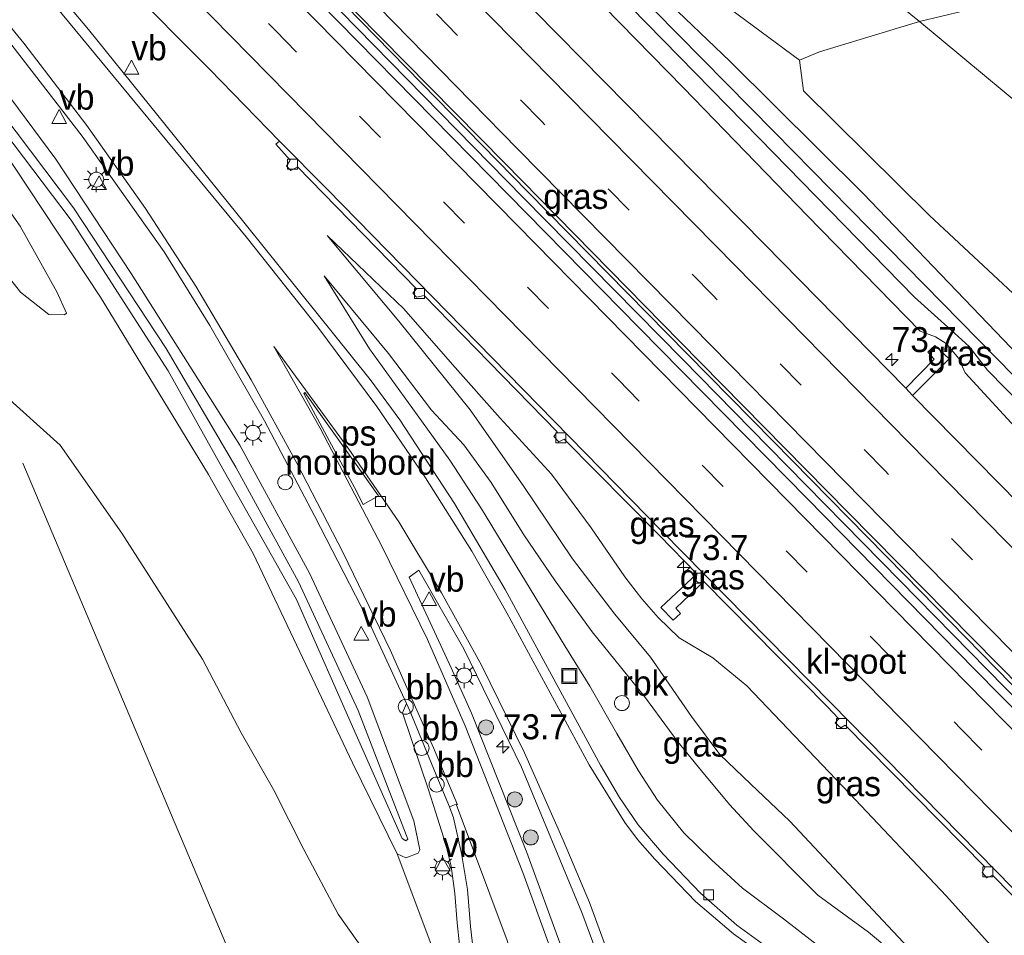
# Model space of a CAD drawing. Header units: millimetres. Extents: x 180000 to 190000, y 466229 to 468626.
# Tile 121 of 202: x 185497 to 185596, y 467641 to 467732. Entities that reach past the tile are written whole.
import ezdxf
from ezdxf.enums import TextEntityAlignment as Align

# ---------------------------------------------------------------- set-up
doc = ezdxf.new("R2010")
doc.units = ezdxf.units.MM
doc.linetypes.add('39strp', pattern=[12, 3, -9])
for name, color, linetype, lineweight in [('af-bs-rasterhekwerk', 8, 'hekwerk', 18), ('as-bs-kilometr', 13, 'Continuous', 18), ('bp-b5-bos', 93, 'Continuous', 18), ('bp-b5-grasland', 93, 'Continuous', 18), ('bp-bs-boom', 93, 'Continuous', 18), ('gr-bs-geleiderail', 213, 'geleiderail', 18), ('gw-bs-insteekwatergang', 93, 'Continuous', 18), ('gw-bs-kruinlijn', 93, 'Continuous', 18), ('gw-bs-teenlijn', 93, 'Continuous', 18), ('mk-b5-vlakmark', 8, 'Continuous', 18), ('mk-bs-39streep 0.15', 8, '39strp', 18), ('mk-bs-streep 0.15', 8, 'Continuous', 18), ('og-b5-water', 153, 'Continuous', 18), ('og-bs-inrichtingselement', 253, 'Continuous', 18), ('vh-b5-verh_soort', 8, 'Continuous', 18), ('wh-bs-kolk', 8, 'Continuous', 18), ('wm-bs-lichtmast', 8, 'Continuous', 18), ('wm-bs-overig', 8, 'Continuous', 18), ('wm-bs-verkeersbord', 8, 'Continuous', 18)]:
    doc.layers.add(name, color=color, linetype=linetype, lineweight=lineweight)
doc.styles.add('rtw_iso', font='iso-rtw.shx')
doc.linetypes.add('geleiderail', pattern='A,2,-1,[175,RTW.shx,S=0.5,R=0,X=0,Y=0],-1', length=4)
doc.linetypes.add('hekwerk', pattern='A,7,-1.5,[1,RTW.shx,S=0.75,R=0,X=0,Y=0],-1.5', length=10)

# ---------------------------------------------------------------- blocks, each defined once
blk = doc.blocks.new('verkeersbord')
for p, q in [((0, 0.75), (-0.75, -0.625)), ((0.75, -0.625), (0, 0.75)), ((-0.75, -0.625), (0.75, -0.625))]:
    blk.add_line(p, q)
blk = doc.blocks.new('dtbattr')
at = {"style": 'rtw_iso'}
blk.add_attdef('TAG', (0.591, 0.868), '', height=2.5, dxfattribs=at)
blk = doc.blocks.new('kolk')
blk.add_lwpolyline([(-0.5, -0.5), (0.5, -0.5), (0.5, 0.5), (-0.5, 0.5)], close=True)
blk = doc.blocks.new('dtb')
blk.add_circle((0, 0), 0.75)
blk = doc.blocks.new('put')
for p, q in [((0.75, 0.75), (-0.75, 0.75)), ((-0.75, 0.75), (-0.75, -0.75)), ((0.75, -0.75), (0.75, 0.75)), ((-0.75, -0.75), (0.75, -0.75))]:
    blk.add_line(p, q)
blk.add_lwpolyline([(-0.625, 0.625), (0.625, 0.625), (0.625, -0.625), (-0.625, -0.625)], close=True)
blk = doc.blocks.new('dtbattr-r')
at = {"style": 'rtw_iso'}
blk.add_attdef('TAG', text='', height=2.5, dxfattribs=at).set_placement((0, 0), align=Align.MIDDLE_CENTER)
blk = doc.blocks.new('d33az_ACAD_1_FMEBLOCK29')
at = {"layer": 'bp-b5-grasland'}
for points in [[(30.584, -16.432, 58.329), (39.624, -28.598, 58.451), (47.161, -40.046, 58.56), (58.029, -57.208, 58.667), (65.007, -70.049, 58.919), (70.762, -82.415, 59.107), (75.449, -94.829, 59.247), (76.032, -97.73, 59.305), (75.866, -98.085, 59.305), (74.647, -98.549, 59.229), (73.793, -98.124, 59.229), (69.304, -89.037, 59.223), (59.353, -68.077, 58.942), (54.882, -60.17, 58.766), (44.1, -42.415, 58.682), (34.024, -27.216, 58.512)], [(32.496, -23.328, 58.154), (41.142, -34.68, 58.269), (50.844, -49.777, 58.379), (56.484, -59.899, 58.386), (63.698, -72.661, 58.558), (69.667, -86.23, 58.804), (74.284, -96.611, 59.115), (74.634, -96.84, 59.105), (74.838, -96.676, 59.1), (69.866, -83.799, 58.703), (63.913, -70.895, 58.587), (57.641, -59.409, 58.55), (50.656, -47.555, 58.363), (41.397, -33.45, 58.277), (28.539, -16.485, 57.954)]]:
    blk.add_polyline3d(points, dxfattribs=at)
blk = doc.blocks.new('boom')
blk.add_hatch(color=256).paths.add_polyline_path([(-0.75, 0, 1), (0.75, 0, 1)])
blk.add_circle((0, 0), 0.75)
blk = doc.blocks.new('lantaarnpaal')
for p, q in [((0, 0.75), (0, 1.25)), ((-0.75, 0), (-1.25, 0)), ((-0.884, 0.884), (-0.53, 0.53)), ((0.53, 0.53), (0.884, 0.884)), ((0.75, 0), (1.25, 0)), ((-0.53, -0.53), (-0.884, -0.884)), ((0, -0.75), (0, -1.25)), ((0.53, -0.53), (0.884, -0.884))]:
    blk.add_line(p, q)
blk.add_circle((0, 0), 0.75)
blk = doc.blocks.new('hecto')
for p, q in [((0, 0.625), (-0.625, 0)), ((0, -0.625), (0, 0.625)), ((-0.625, 0), (0.625, 0)), ((0.625, 0), (0, -0.625))]:
    blk.add_line(p, q)

msp = doc.modelspace()

# ---------------------------------------------------------------- linework, layer by layer
at = {"layer": 'af-bs-rasterhekwerk'}
for points in [[(185575.801, 467741.363, 58.121), (185577.655, 467739.84, 58.016), (185587.183, 467732.119, 60.26)], [(185587.183, 467732.119, 60.26), (185601.968, 467719.829, 60.096)], [(185532.367, 467605.159, 61.49), (185497.455, 467687.903, 62.599)]]:
    msp.add_polyline3d(points, dxfattribs=at)
at = {"layer": 'bp-b5-bos'}
for points in [[(185625.258, 467746.435, 58.338), (185631.208, 467744.153, 58.459), (185633.186, 467744.67, 58.456), (185636.622, 467750.065, 58.502), (185636.503, 467743.702, 59.116), (185636.075, 467737.303, 59.887), (185636.245, 467732.992, 60.53), (185636.505, 467730.298, 60.887), (185637.064, 467727.741, 61.096), (185629.871, 467731.045, 61.327), (185620.159, 467735.556, 61.266), (185612.174, 467738.339, 60.903), (185600.59, 467735.351, 60.652), (185587.183, 467732.119, 60.26), (185577.655, 467739.84, 58.016), (185580.007, 467742.026, 57.988), (185583.563, 467745.708, 57.981), (185592.466, 467750.393, 58.129), (185604.334, 467754.452, 58.132), (185609.87, 467753.882, 58.203)], [(185577.655, 467739.84, 58.016), (185587.183, 467732.119, 60.26), (185577.168, 467729.084, 59.723), (185575.191, 467728.235, 59.7), (185561.488, 467738.392, 58.091), (185569.029, 467738.05, 58.007)], [(185676.829, 467686.434, 62.238), (185663.512, 467665.875, 62.509), (185659.761, 467669.129, 62.358), (185629.922, 467695.61, 60.809), (185614.428, 467709.142, 60.682), (185601.968, 467719.829, 60.096), (185587.183, 467732.119, 60.26), (185600.59, 467735.351, 60.652), (185612.174, 467738.339, 60.903), (185620.159, 467735.556, 61.266), (185629.871, 467731.045, 61.327), (185637.064, 467727.741, 61.096), (185637.828, 467725.403, 61.292), (185639.036, 467723.216, 61.477), (185640.334, 467721.472, 61.739), (185641.587, 467719.838, 61.669), (185644.841, 467716.214, 61.678), (185649.232, 467711.977, 61.546), (185655.669, 467705.593, 61.551), (185662.765, 467698.25, 61.817), (185666.124, 467694.986, 61.932), (185668.886, 467692.599, 61.993), (185672.001, 467690.006, 62.145), (185675.557, 467687.346, 62.198)], [(185663.512, 467665.875, 62.509), (185654.761, 467652.364, 62.443), (185638.837, 467666.469, 61.808), (185620.576, 467681.987, 60.84), (185606.834, 467695.295, 60.412), (185588.181, 467712.697, 59.767), (185575.571, 467725.182, 59.798), (185575.191, 467728.235, 59.7), (185577.168, 467729.084, 59.723), (185587.183, 467732.119, 60.26), (185601.968, 467719.829, 60.096), (185614.428, 467709.142, 60.682), (185629.922, 467695.61, 60.809), (185659.761, 467669.129, 62.358)]]:
    msp.add_polyline3d(points, close=True, dxfattribs=at)
msp.add_polyline3d([(185495.473, 467694.848, 61.21), (185501.192, 467689.704, 62.367), (185507.355, 467680.891, 62.842), (185515.441, 467668.272, 62.949), (185519.299, 467660.884, 62.672), (185522.542, 467655.229, 62.514), (185525.569, 467649.224, 62.469), (185528.992, 467642.723, 62.047), (185532.588, 467637.692, 61.546), (185536.095, 467629.056, 61.343), (185540.803, 467615.718, 61.335), (185544.356, 467602.952, 61.578), (185547.01, 467589.675, 61.697)], dxfattribs=at)
at = {"layer": 'bp-b5-grasland'}
for points in [[(185559.28, 467736.701, 58.334), (185568.221, 467728.15, 58.832), (185581.548, 467714.88, 58.823), (185600.263, 467695.368, 59.014), (185621.882, 467673.108, 59.113), (185641.79, 467652.902, 59.2), (185649.862, 467644.802, 59.241), (185648.828, 467643.205, 58.883), (185622.072, 467670.594, 58.671), (185603.889, 467689.249, 58.539), (185584.05, 467709.441, 58.399), (185572.65, 467721.063, 58.314), (185546.19, 467747.935, 58.206)], [(185605.779, 467675.067, 59.379), (185586.503, 467694.672, 59.162), (185590.159, 467698.354, 59.199), (185588.726, 467699.675, 59.231), (185588.032, 467699.01, 59.231), (185588.644, 467698.292, 59.231), (185585.809, 467695.4, 59.162), (185571.66, 467709.855, 59.222), (185553.331, 467728.454, 58.987), (185536.952, 467745.077, 58.979)], [(185499.108, 467744.464, 58.651), (185516.125, 467727.352, 58.81), (185523.138, 467720.145, 58.832), (185522.775, 467719.813, 58.852), (185524.207, 467718.241, 58.821), (185523.84, 467717.639, 58.821), (185524.276, 467717.179, 58.821), (185524.924, 467717.551, 58.819), (185527.516, 467714.925, 58.743), (185536.857, 467705.342, 58.829), (185536.474, 467704.902, 58.841), (185536.861, 467704.495, 58.841), (185537.614, 467704.688, 58.85), (185544.117, 467698.002, 58.918), (185550.924, 467691.033, 59.001), (185550.589, 467690.553, 59.024), (185551.096, 467690.013, 59.036), (185551.613, 467690.309, 59.057), (185561.122, 467680.693, 59.047), (185564.899, 467676.821, 59.106), (185561.285, 467673.439, 59.136), (185562.534, 467672.188, 59.126), (185563.259, 467672.85, 59.158), (185562.816, 467673.384, 59.158), (185565.591, 467676.061, 59.12), (185577.956, 467663.524, 59.223), (185579.102, 467662.299, 59.215), (185578.761, 467661.882, 59.225), (185579.311, 467661.409, 59.226), (185579.736, 467661.677, 59.226), (185593.771, 467647.439, 59.276), (185593.464, 467646.925, 59.28), (185593.946, 467646.382, 59.281), (185594.493, 467646.631, 59.337), (185607.587, 467633.313, 59.377)], [(185551.906, 467740.11, 58.283), (185571.152, 467720.415, 58.445), (185586.685, 467704.495, 58.572), (185590.69, 467700.902, 58.605), (185592.161, 467699.571, 58.597), (185594.01, 467697.199, 58.522), (185608.519, 467682.415, 58.621), (185629.919, 467660.14, 58.853), (185648.057, 467642.015, 58.878), (185647.18, 467640.662, 59.215), (185628.46, 467659.332, 59.195), (185609.859, 467678.133, 59.09), (185597.121, 467691.102, 59.04), (185591.767, 467696.941, 59.116), (185591.128, 467698.368, 59.138), (185589.847, 467699.887, 59.121), (185588.777, 467700.534, 59.107), (185587.243, 467701.118, 59.089), (185575.937, 467712.694, 58.838), (185563.569, 467725.46, 58.812), (185555.593, 467733.609, 58.719)], [(185596.377, 467624.098, 59.572), (185595.551, 467624.788, 59.576), (185593.432, 467626.558, 59.583), (185588.651, 467629.779, 59.58), (185584.306, 467632.33, 59.497), (185578.709, 467635.13, 59.368), (185573.694, 467638.175, 59.412), (185568.906, 467641.632, 59.395), (185565.278, 467644.832, 59.332), (185561.537, 467648.745, 59.369), (185559.017, 467651.7, 59.355), (185557.16, 467654.414, 59.294), (185555.258, 467657.656, 59.293), (185545.712, 467675.229, 59.243), (185540.654, 467683.856, 59.22), (185535.177, 467692.219, 59.2), (185532.222, 467696.254, 59.179), (185519.71, 467711.86, 58.947), (185504.01, 467731.316, 58.702), (185497.59, 467738.983, 58.598)], [(185561.488, 467738.392, 58.091), (185575.191, 467728.235, 59.7), (185575.571, 467725.182, 59.798), (185588.181, 467712.697, 59.767), (185606.834, 467695.295, 60.412), (185620.576, 467681.987, 60.84), (185638.837, 467666.469, 61.808), (185654.761, 467652.364, 62.443), (185649.862, 467644.802, 59.241), (185641.79, 467652.902, 59.2), (185621.882, 467673.108, 59.113), (185600.263, 467695.368, 59.014), (185581.548, 467714.88, 58.823), (185568.221, 467728.15, 58.832), (185559.28, 467736.701, 58.334)], [(185528.296, 467735.593, 58.991), (185545.639, 467717.971, 59.172), (185563.191, 467700.076, 59.284), (185580.05, 467682.953, 59.338), (185597.487, 467665.266, 59.488), (185614.54, 467647.848, 59.651), (185631.924, 467630.169, 59.654), (185637.057, 467625.032, 59.71), (185635.9, 467623.248, 59.827), (185626.501, 467632.9, 59.743), (185610.082, 467649.64, 59.664), (185592.763, 467667.207, 59.609), (185575.985, 467684.319, 59.418), (185559.12, 467701.436, 59.337), (185542.259, 467718.627, 59.205), (185525.274, 467735.932, 59.05)], [(185492.349, 467734.925, 58.383), (185503.377, 467720.647, 58.512), (185511.588, 467709.055, 58.647), (185516.163, 467701.662, 58.717), (185521.636, 467692.127, 58.715), (185526.64, 467682.635, 58.781), (185531.894, 467672.388, 59.025), (185535.837, 467663.839, 59.151), (185535.458, 467662.889, 59.186), (185538.053, 467655.193, 59.337), (185538.751, 467652.985, 59.333), (185539.747, 467649.824, 59.509), (185540.306, 467647.542, 59.498), (185540.681, 467644.823, 59.521), (185540.921, 467641.856, 59.539), (185541.145, 467639.654, 59.586)], [(185555.593, 467733.609, 58.719), (185563.569, 467725.46, 58.812), (185575.937, 467712.694, 58.838), (185587.243, 467701.118, 59.089), (185588.777, 467700.534, 59.107), (185589.847, 467699.887, 59.121), (185591.128, 467698.368, 59.138), (185591.767, 467696.941, 59.116), (185597.121, 467691.102, 59.04)], [(185538.566, 467639.007, 59.439), (185534.926, 467648.793, 59.229), (185535.78, 467648.368, 59.229), (185536.999, 467648.832, 59.305), (185537.165, 467649.187, 59.305), (185536.582, 467652.088, 59.247), (185531.895, 467664.502, 59.107), (185526.14, 467676.868, 58.919), (185519.162, 467689.709, 58.667), (185508.294, 467706.871, 58.56), (185500.757, 467718.319, 58.451), (185491.717, 467730.485, 58.329)], [(185495.157, 467719.701, 58.512), (185505.233, 467704.502, 58.682), (185516.015, 467686.747, 58.766), (185520.486, 467678.84, 58.942), (185530.437, 467657.88, 59.223), (185534.926, 467648.793, 59.229), (185538.566, 467639.007, 59.439), (185541.897, 467628.789, 59.733), (185545.625, 467618.857, 59.767), (185546.705, 467614.234, 59.817), (185546.763, 467611.305, 59.873), (185549.039, 467608.628, 59.855), (185551.669, 467599.075, 59.83), (185556.642, 467583.145, 59.907)], [(185491.733, 467711.954, 59.564), (185497.214, 467705.027, 59.463), (185500.05, 467702.783, 59.368), (185501.629, 467702.756, 59.341), (185501.801, 467702.923, 59.328), (185500.834, 467705.041, 59.331), (185497.165, 467711.627, 59.529), (185493.245, 467717.194, 59.764)], [(185592.804, 467632.231, 61.805), (185583.518, 467642.118, 61.218), (185574.201, 467652.064, 61.01), (185570.309, 467655.763, 61.01), (185567.206, 467658.709, 60.813), (185564.374, 467662.546, 60.252), (185560.259, 467668.463, 59.92), (185556.691, 467672.764, 59.743), (185552.457, 467678.306, 59.842), (185547.53, 467685.669, 59.677), (185542.223, 467693.218, 59.371), (185535.082, 467702.107, 59.408), (185527.91, 467710.7, 59.023), (185535.582, 467703.327, 59.052), (185540.459, 467697.782, 59.089), (185545.221, 467692.381, 59.106), (185550.37, 467686.797, 59.168), (185554.319, 467681.402, 59.121), (185557.695, 467676.515, 59.166), (185559.395, 467674.315, 59.162), (185561.018, 467672.426, 59.182), (185563.129, 467670.407, 59.162), (185566.502, 467668.419, 59.174), (185569.924, 467665.598, 59.215), (185580.174, 467654.816, 59.243), (185589.894, 467644.53, 59.391), (185600.126, 467633.118, 59.592)], [(185600.126, 467633.118, 59.592), (185589.894, 467644.53, 59.391), (185580.174, 467654.816, 59.243), (185569.924, 467665.598, 59.215), (185566.502, 467668.419, 59.174), (185563.129, 467670.407, 59.162), (185561.018, 467672.426, 59.182), (185559.395, 467674.315, 59.162), (185557.695, 467676.515, 59.166), (185554.319, 467681.402, 59.121), (185550.37, 467686.797, 59.168), (185545.221, 467692.381, 59.106), (185540.459, 467697.782, 59.089), (185535.582, 467703.327, 59.052), (185527.91, 467710.7, 59.023), (185535.082, 467702.107, 59.408), (185542.223, 467693.218, 59.371), (185547.53, 467685.669, 59.677), (185552.457, 467678.306, 59.842), (185556.691, 467672.764, 59.743), (185560.259, 467668.463, 59.92), (185564.374, 467662.546, 60.252), (185567.206, 467658.709, 60.813), (185570.309, 467655.763, 61.01), (185574.201, 467652.064, 61.01), (185583.518, 467642.118, 61.218), (185592.804, 467632.231, 61.805)], [(185577.874, 467638.928, 59.502), (185573.591, 467642.287, 59.391), (185569.475, 467645.333, 59.362), (185566.373, 467648.186, 59.276), (185563.616, 467650.893, 59.248), (185560.972, 467654.157, 59.178), (185559.067, 467657.098, 59.182), (185556.901, 467660.815, 59.08), (185554.207, 467665.563, 59.084), (185551.698, 467669.598, 59.112), (185543.35, 467683.325, 59.238), (185540.17, 467688.181, 59.205), (185536.921, 467692.73, 59.18), (185532.138, 467699.344, 59.16), (185527.597, 467706.64, 59.118), (185534.04, 467698.86, 59.482), (185538.355, 467693.184, 59.462), (185541.599, 467689.74, 59.615), (185544.329, 467685.943, 59.677), (185547.603, 467680.715, 59.859), (185550.711, 467676.11, 59.87), (185554.427, 467671.015, 59.711), (185559.675, 467664.516, 60.006), (185563.004, 467659.988, 60.415), (185565.366, 467657.081, 60.723), (185568.162, 467653.724, 60.842), (185570.619, 467651.071, 61.034), (185577.005, 467644.636, 61.013), (185582.072, 467640.929, 61.109), (185584.137, 467639.237, 61.71)], [(185584.137, 467639.237, 61.71), (185582.072, 467640.929, 61.109), (185577.005, 467644.636, 61.013), (185570.619, 467651.071, 61.034), (185568.162, 467653.724, 60.842), (185565.366, 467657.081, 60.723), (185563.004, 467659.988, 60.415), (185559.675, 467664.516, 60.006), (185554.427, 467671.015, 59.711), (185550.711, 467676.11, 59.87), (185547.603, 467680.715, 59.859), (185544.329, 467685.943, 59.677), (185541.599, 467689.74, 59.615), (185538.355, 467693.184, 59.462), (185534.04, 467698.86, 59.482), (185527.597, 467706.64, 59.118), (185532.138, 467699.344, 59.16), (185536.921, 467692.73, 59.18), (185540.17, 467688.181, 59.205), (185543.35, 467683.325, 59.238), (185551.698, 467669.598, 59.112), (185554.207, 467665.563, 59.084), (185556.901, 467660.815, 59.08), (185559.067, 467657.098, 59.182), (185560.972, 467654.157, 59.178), (185563.616, 467650.893, 59.248), (185566.373, 467648.186, 59.276), (185569.475, 467645.333, 59.362), (185573.591, 467642.287, 59.391), (185577.874, 467638.928, 59.502)], [(185547.01, 467589.675, 61.697), (185544.356, 467602.952, 61.578), (185540.803, 467615.718, 61.335), (185536.095, 467629.056, 61.343), (185532.588, 467637.692, 61.546), (185528.992, 467642.723, 62.047), (185525.569, 467649.224, 62.469), (185522.542, 467655.229, 62.514), (185519.299, 467660.884, 62.672), (185515.441, 467668.272, 62.949), (185507.355, 467680.891, 62.842), (185501.192, 467689.704, 62.367), (185495.473, 467694.848, 61.21)], [(185569.393, 467582.313, 59.972), (185565.299, 467596.744, 59.908), (185562.398, 467606.314, 59.898), (185557.864, 467620.567, 59.8), (185551.332, 467639.515, 59.697), (185547.879, 467648.901, 59.62), (185542.365, 467662.848, 59.43), (185540.321, 467667.413, 59.418), (185536.123, 467676.488, 59.262), (185537.085, 467677.185, 59.183), (185541.592, 467669.307, 59.172), (185547.358, 467657.458, 59.307), (185553.404, 467642.91, 59.328), (185559.324, 467626.923, 59.615), (185566.059, 467605.363, 59.694), (185568.733, 467596.688, 59.697), (185570.357, 467591.904, 59.708), (185572.706, 467587.214, 59.715)]]:
    msp.add_polyline3d(points, dxfattribs=at)
for points in [[(185501.801, 467702.923, 59.328), (185501.629, 467702.756, 59.341), (185500.05, 467702.783, 59.368), (185497.214, 467705.027, 59.463), (185491.733, 467711.954, 59.564), (185484.813, 467719.982, 60.213), (185479.266, 467726.138, 60.917), (185476.303, 467731.756, 61.196), (185484.77, 467724.359, 60.513), (185493.245, 467717.194, 59.764), (185497.165, 467711.627, 59.529), (185500.834, 467705.041, 59.331)], [(185590.159, 467698.354, 59.199), (185586.503, 467694.672, 59.162), (185585.809, 467695.4, 59.162), (185588.644, 467698.292, 59.231), (185588.032, 467699.01, 59.231), (185588.726, 467699.675, 59.231)], [(185564.825, 467676.117, 59.11), (185565.08, 467675.897, 59.111), (185565.591, 467676.061, 59.12), (185562.816, 467673.384, 59.158), (185563.259, 467672.85, 59.158), (185562.534, 467672.188, 59.126), (185561.285, 467673.439, 59.136), (185564.899, 467676.821, 59.106)]]:
    msp.add_polyline3d(points, close=True, dxfattribs=at)
at = {"layer": 'gr-bs-geleiderail'}
for points in [[(185373.152, 467891.747, 58.335), (185374.892, 467889.986, 58.345), (185387.957, 467876.867, 58.432), (185397.399, 467867.324, 58.461), (185403.94, 467860.559, 58.659), (185416.042, 467848.199, 58.82), (185427.223, 467836.885, 58.928), (185439.192, 467824.7, 59.015), (185449.631, 467814.172, 59.189), (185461.604, 467801.935, 59.242), (185471.362, 467792.079, 59.251), (185480.645, 467782.669, 59.325), (185492.726, 467770.354, 59.412), (185516.163, 467746.485, 59.677), (185529.255, 467733.157, 59.693), (185547.522, 467714.502, 59.793), (185563.468, 467698.297, 59.966), (185572.072, 467689.54, 60.063)], [(185373.61, 467892.301, 58.335), (185375.364, 467890.526, 58.345), (185388.429, 467877.407, 58.432), (185397.871, 467867.864, 58.461), (185404.412, 467861.099, 58.659), (185416.514, 467848.739, 58.82), (185427.695, 467837.425, 58.928), (185439.664, 467825.24, 59.015), (185450.103, 467814.712, 59.189), (185462.076, 467802.475, 59.242), (185471.834, 467792.619, 59.251), (185481.117, 467783.209, 59.325), (185493.198, 467770.894, 59.412), (185516.635, 467747.025, 59.677), (185529.727, 467733.697, 59.693), (185547.994, 467715.042, 59.793), (185563.94, 467698.837, 59.966), (185572.544, 467690.08, 60.063)], [(185636.395, 467624.01, 60.458), (185630.14, 467630.371, 60.444), (185615.603, 467645.161, 60.333), (185597.466, 467663.656, 60.293), (185585.256, 467676.125, 60.116), (185572.072, 467689.54, 60.063)], [(185636.793, 467624.625, 60.457), (185630.612, 467630.911, 60.444), (185616.075, 467645.701, 60.333), (185597.938, 467664.196, 60.293), (185585.728, 467676.665, 60.116), (185572.544, 467690.08, 60.063)]]:
    msp.add_polyline3d(points, dxfattribs=at)
at = {"layer": 'gw-bs-insteekwatergang'}
for points in [[(185484.706, 467732.727, 58.412), (185495.157, 467719.701, 58.512), (185505.233, 467704.502, 58.682), (185516.015, 467686.747, 58.766), (185520.486, 467678.84, 58.942), (185530.437, 467657.88, 59.223), (185534.926, 467648.793, 59.229), (185535.78, 467648.368, 59.229), (185536.999, 467648.832, 59.305), (185537.165, 467649.187, 59.305), (185536.582, 467652.088, 59.247), (185531.895, 467664.502, 59.107), (185526.14, 467676.868, 58.919), (185519.162, 467689.709, 58.667), (185508.294, 467706.871, 58.56), (185500.757, 467718.319, 58.451), (185491.717, 467730.485, 58.329), (185483.118, 467740.105, 58.293)], [(185581.548, 467714.88, 58.823), (185568.221, 467728.15, 58.832), (185559.28, 467736.701, 58.334)], [(185647.18, 467640.662, 59.215), (185628.46, 467659.332, 59.195), (185609.859, 467678.133, 59.09), (185597.121, 467691.102, 59.04), (185591.767, 467696.941, 59.116), (185591.128, 467698.368, 59.138), (185589.847, 467699.887, 59.121), (185588.777, 467700.534, 59.107), (185587.243, 467701.118, 59.089), (185575.937, 467712.694, 58.838), (185563.569, 467725.46, 58.812), (185555.593, 467733.609, 58.719)], [(185649.862, 467644.802, 59.241), (185641.79, 467652.902, 59.2), (185621.882, 467673.108, 59.113), (185600.263, 467695.368, 59.014), (185581.548, 467714.88, 58.823)]]:
    msp.add_polyline3d(points, dxfattribs=at)
at = {"layer": 'gw-bs-kruinlijn'}
for points in [[(185637.064, 467727.741, 61.096), (185629.871, 467731.045, 61.327), (185620.159, 467735.556, 61.266), (185612.174, 467738.339, 60.903), (185600.59, 467735.351, 60.652), (185587.183, 467732.119, 60.26), (185577.168, 467729.084, 59.723), (185575.191, 467728.235, 59.7), (185575.571, 467725.182, 59.798), (185588.181, 467712.697, 59.767), (185606.834, 467695.295, 60.412), (185620.576, 467681.987, 60.84), (185638.837, 467666.469, 61.808), (185654.761, 467652.364, 62.443)], [(185501.629, 467702.756, 59.341), (185501.801, 467702.923, 59.328), (185500.834, 467705.041, 59.331), (185497.165, 467711.627, 59.529), (185493.245, 467717.194, 59.764), (185484.77, 467724.359, 60.513), (185476.303, 467731.756, 61.196)], [(185476.303, 467731.756, 61.196), (185479.266, 467726.138, 60.917), (185482.174, 467717.831, 60.869), (185484.582, 467708.954, 60.825), (185485.593, 467705.208, 60.808), (185490.502, 467699.3, 60.799), (185495.473, 467694.848, 61.21), (185501.192, 467689.704, 62.367), (185507.355, 467680.891, 62.842), (185515.441, 467668.272, 62.949)], [(185527.91, 467710.7, 59.023), (185535.082, 467702.107, 59.408), (185542.223, 467693.218, 59.371), (185547.53, 467685.669, 59.677), (185552.457, 467678.306, 59.842)], [(185527.597, 467706.64, 59.118), (185534.04, 467698.86, 59.482), (185538.355, 467693.184, 59.462), (185541.599, 467689.74, 59.615), (185544.329, 467685.943, 59.677), (185547.603, 467680.715, 59.859), (185550.711, 467676.11, 59.87)], [(185574.201, 467652.064, 61.01), (185570.309, 467655.763, 61.01), (185567.206, 467658.709, 60.813), (185564.374, 467662.546, 60.252), (185560.259, 467668.463, 59.92), (185556.691, 467672.764, 59.743), (185552.457, 467678.306, 59.842)], [(185570.619, 467651.071, 61.034), (185568.162, 467653.724, 60.842), (185565.366, 467657.081, 60.723), (185563.004, 467659.988, 60.415), (185559.675, 467664.516, 60.006), (185554.427, 467671.015, 59.711), (185550.711, 467676.11, 59.87)], [(185532.588, 467637.692, 61.546), (185528.992, 467642.723, 62.047), (185525.569, 467649.224, 62.469), (185522.542, 467655.229, 62.514), (185519.299, 467660.884, 62.672), (185515.441, 467668.272, 62.949)], [(185622.025, 467601.826, 62.052), (185618.536, 467605.435, 61.95), (185592.804, 467632.231, 61.805), (185583.518, 467642.118, 61.218), (185574.201, 467652.064, 61.01)], [(185584.137, 467639.237, 61.71), (185582.072, 467640.929, 61.109), (185577.005, 467644.636, 61.013), (185570.619, 467651.071, 61.034)]]:
    msp.add_polyline3d(points, dxfattribs=at)
at = {"layer": 'gw-bs-teenlijn'}
for points in [[(185479.266, 467726.138, 60.917), (185484.813, 467719.982, 60.213), (185491.733, 467711.954, 59.564), (185497.214, 467705.027, 59.463), (185500.05, 467702.783, 59.368), (185501.629, 467702.756, 59.341)], [(185527.91, 467710.7, 59.023), (185535.582, 467703.327, 59.052), (185540.459, 467697.782, 59.089), (185545.221, 467692.381, 59.106), (185550.37, 467686.797, 59.168), (185554.319, 467681.402, 59.121)], [(185527.597, 467706.64, 59.118), (185532.138, 467699.344, 59.16), (185536.921, 467692.73, 59.18), (185540.17, 467688.181, 59.205), (185543.35, 467683.325, 59.238), (185551.698, 467669.598, 59.112)], [(185625.744, 467607.567, 59.638), (185623.044, 467610.347, 59.637), (185609.97, 467623.358, 59.633), (185600.126, 467633.118, 59.592), (185589.894, 467644.53, 59.391), (185580.174, 467654.816, 59.243), (185569.924, 467665.598, 59.215), (185566.502, 467668.419, 59.174), (185563.129, 467670.407, 59.162), (185561.018, 467672.426, 59.182), (185559.395, 467674.315, 59.162), (185557.695, 467676.515, 59.166), (185554.319, 467681.402, 59.121)], [(185577.874, 467638.928, 59.502), (185573.591, 467642.287, 59.391), (185569.475, 467645.333, 59.362), (185566.373, 467648.186, 59.276), (185563.616, 467650.893, 59.248), (185560.972, 467654.157, 59.178), (185559.067, 467657.098, 59.182), (185556.901, 467660.815, 59.08), (185554.207, 467665.563, 59.084), (185551.698, 467669.598, 59.112)], [(185556.308, 467580.996, 59.94), (185556.642, 467583.145, 59.907), (185551.669, 467599.075, 59.83), (185549.039, 467608.628, 59.855), (185546.763, 467611.305, 59.873), (185546.705, 467614.234, 59.817), (185545.625, 467618.857, 59.767), (185541.897, 467628.789, 59.733), (185538.566, 467639.007, 59.439), (185534.926, 467648.793, 59.229)]]:
    msp.add_polyline3d(points, dxfattribs=at)
at = {"layer": 'mk-b5-vlakmark'}
msp.add_polyline3d([(185533.046, 467684.615, 59.02), (185531.503, 467683.756, 59.079), (185530.627, 467685.469, 59.053), (185525.553, 467694.875, 58.96), (185525.685, 467694.96, 58.965)], close=True, dxfattribs=at)
at = {"layer": 'mk-bs-39streep 0.15'}
for points in [[(185640.125, 467629.733, 59.731), (185635.322, 467634.658, 59.772), (185618.125, 467652.123, 59.715), (185600.909, 467669.637, 59.592), (185583.747, 467687.12, 59.469), (185566.534, 467704.666, 59.326), (185549.342, 467722.138, 59.184), (185532.138, 467739.734, 59.151), (185514.946, 467757.251, 59.015), (185497.757, 467774.755, 58.895), (185480.573, 467792.267, 58.774), (185463.355, 467809.794, 58.624), (185446.187, 467827.339, 58.473), (185428.979, 467844.904, 58.348), (185411.709, 467862.451, 57.994), (185394.488, 467880.027, 57.834), (185377.586, 467897.101, 57.564)], [(185369.452, 467887.28, 57.674), (185385.656, 467870.853, 57.864), (185419.951, 467835.926, 58.252), (185454.133, 467801.094, 58.559), (185488.431, 467766.158, 58.857), (185522.736, 467731.197, 59.141), (185557.034, 467696.255, 59.36), (185591.333, 467661.305, 59.59), (185625.662, 467626.354, 59.727), (185633.043, 467618.836, 59.756)]]:
    msp.add_polyline3d(points, dxfattribs=at)
at = {"layer": 'mk-bs-streep 0.15'}
for points in [[(185642.199, 467632.971, 59.72), (185637.909, 467637.296, 59.606), (185620.96, 467654.522, 59.567), (185603.634, 467672.127, 59.472), (185586.103, 467689.981, 59.247), (185568.766, 467707.653, 59.12), (185552.082, 467724.617, 59.014), (185535.033, 467741.983, 59.029), (185517.474, 467759.86, 58.858), (185500.491, 467777.241, 58.644), (185482.764, 467795.289, 58.612), (185465.756, 467812.679, 58.511), (185448.778, 467829.953, 58.383), (185431.408, 467847.628, 58.138), (185414.494, 467864.896, 57.97), (185397.167, 467882.512, 57.906), (185379.941, 467899.944, 57.422)], [(185638.108, 467626.656, 59.544), (185633.027, 467631.777, 59.514), (185615.846, 467649.264, 59.443), (185598.5, 467666.953, 59.379), (185581.559, 467684.173, 59.333), (185564.404, 467701.637, 59.239), (185546.99, 467719.314, 59.107), (185529.936, 467736.788, 58.956), (185512.59, 467754.409, 58.924), (185495.268, 467772.113, 58.731), (185478.096, 467789.638, 58.576), (185461.155, 467806.847, 58.455), (185443.776, 467824.609, 58.299), (185426.396, 467842.339, 58.232), (185409.309, 467859.759, 57.992), (185392.529, 467876.802, 57.779), (185375.271, 467894.305, 57.553)], [(185371.762, 467890.069, 57.769), (185375.448, 467886.342, 57.815), (185409.702, 467851.506, 58.174), (185443.994, 467816.564, 58.538), (185478.328, 467781.607, 58.827), (185512.616, 467746.642, 59.129), (185546.906, 467711.729, 59.358), (185581.113, 467676.869, 59.578), (185615.406, 467641.935, 59.763), (185635.043, 467621.925, 59.849)], [(185364.591, 467881.412, 57.538), (185375.108, 467870.616, 57.658), (185391.935, 467852.869, 57.813), (185408.25, 467835.148, 57.999), (185423.911, 467817.65, 58.154), (185438.816, 467800.503, 58.266), (185454.44, 467782.029, 58.375), (185485.693, 467744.426, 58.558), (185497.548, 467729.949, 58.61), (185503.854, 467721.704, 58.657), (185509.719, 467713.402, 58.712), (185514.746, 467705.615, 58.744), (185520.297, 467696.226, 58.793), (185524.882, 467687.898, 58.882), (185529.485, 467678.969, 59.021), (185534.209, 467669.216, 59.228), (185538.561, 467659.4, 59.399), (185540.934, 467653.7, 59.493)], [(185423.061, 467827.664, 58.234), (185457.29, 467792.758, 58.535), (185491.588, 467757.804, 58.829), (185525.871, 467722.888, 59.095), (185560.14, 467687.984, 59.323), (185594.43, 467653.04, 59.545), (185628.686, 467618.154, 59.666), (185631.044, 467615.751, 59.675)], [(185422.842, 467827.438, 58.227), (185433.063, 467815.257, 58.315), (185464.308, 467777.547, 58.506), (185495.507, 467739.983, 58.657), (185519.794, 467710.566, 58.985), (185526.97, 467701.513, 59.103), (185532.878, 467693.558, 59.197), (185537.761, 467686.427, 59.233), (185542.383, 467679.067, 59.266), (185545.897, 467672.907, 59.29), (185554.13, 467657.707, 59.349), (185557.111, 467652.878, 59.376)], [(185551.526, 467650.163, 59.415), (185547.645, 467658.888, 59.334), (185543.339, 467667.667, 59.241), (185539.363, 467674.91, 59.178), (185535.067, 467682.007, 59.088), (185530.09, 467689.309, 59.038), (185522.582, 467699.575, 58.925), (185527.206, 467691.399, 58.978), (185533.388, 467679.572, 59.149), (185537.951, 467670.24, 59.348), (185541.731, 467661.598, 59.488), (185547.49, 467646.903, 59.651), (185553.028, 467631.657, 59.774), (185558.256, 467615.989, 59.844), (185563.527, 467599, 59.935), (185568.095, 467583.096, 59.994), (185571.729, 467569.134, 60.062), (185574.747, 467556.364, 60.126), (185579.105, 467536.058, 60.21), (185579.18, 467535.68, 60.211)], [(185594.844, 467624.054, 59.623), (185592.135, 467626.275, 59.578), (185588.282, 467628.99, 59.577), (185583.803, 467631.569, 59.424), (185578.409, 467634.337, 59.37), (185573.428, 467637.3, 59.418), (185568.572, 467640.777, 59.402), (185564.775, 467643.994, 59.367), (185560.712, 467648.244, 59.423), (185558.959, 467650.223, 59.406), (185557.684, 467651.909, 59.376), (185557.111, 467652.878, 59.376)], [(185551.526, 467650.163, 59.415), (185554.15, 467643.919, 59.503), (185558.789, 467631.27, 59.659), (185564.069, 467614.755, 59.709), (185569.479, 467597.197, 59.689), (185570.704, 467593.46, 59.683), (185571.875, 467590.649, 59.683), (185573.415, 467587.912, 59.683)]]:
    msp.add_polyline3d(points, dxfattribs=at)
at = {"layer": 'og-b5-water'}
for points in [[(185472.67, 467750.347, 57.861), (185489.672, 467730.432, 57.954), (185502.53, 467713.467, 58.277), (185511.789, 467699.362, 58.363), (185518.774, 467687.508, 58.55), (185525.046, 467676.022, 58.587), (185530.999, 467663.118, 58.703), (185535.971, 467650.241, 59.1), (185535.767, 467650.077, 59.105), (185535.417, 467650.306, 59.115), (185530.8, 467660.687, 58.804), (185524.831, 467674.256, 58.558), (185517.617, 467687.018, 58.386), (185511.977, 467697.14, 58.379), (185502.275, 467712.237, 58.269), (185493.629, 467723.589, 58.154), (185483.32, 467736.453, 58.086)], [(185546.19, 467747.935, 58.206), (185572.65, 467721.063, 58.314), (185584.05, 467709.441, 58.399), (185603.889, 467689.249, 58.539), (185622.072, 467670.594, 58.671), (185648.828, 467643.205, 58.883), (185648.057, 467642.015, 58.878), (185629.919, 467660.14, 58.853), (185608.519, 467682.415, 58.621), (185594.01, 467697.199, 58.522), (185592.161, 467699.571, 58.597), (185590.69, 467700.902, 58.605), (185586.685, 467704.495, 58.572), (185571.152, 467720.415, 58.445), (185551.906, 467740.11, 58.283)]]:
    msp.add_polyline3d(points, dxfattribs=at)
at = {"layer": 'vh-b5-verh_soort'}
for points in [[(185536.952, 467745.077, 58.979), (185553.331, 467728.454, 58.987), (185571.66, 467709.855, 59.222), (185585.809, 467695.4, 59.162), (185586.503, 467694.672, 59.162), (185605.779, 467675.067, 59.379), (185623.57, 467656.944, 59.502), (185640.632, 467639.59, 59.57), (185644.183, 467636.035, 59.588), (185642.199, 467632.971, 59.72), (185640.125, 467629.733, 59.731), (185638.108, 467626.656, 59.544), (185637.057, 467625.032, 59.71), (185631.924, 467630.169, 59.654), (185614.54, 467647.848, 59.651), (185597.487, 467665.266, 59.488), (185580.05, 467682.953, 59.338), (185563.191, 467700.076, 59.284), (185545.639, 467717.971, 59.172), (185528.296, 467735.593, 58.991)], [(185525.274, 467735.932, 59.05), (185542.259, 467718.627, 59.205), (185559.12, 467701.436, 59.337), (185575.985, 467684.319, 59.418), (185592.763, 467667.207, 59.609), (185610.082, 467649.64, 59.664), (185626.501, 467632.9, 59.743), (185635.9, 467623.248, 59.827), (185628.885, 467612.416, 59.526), (185611.755, 467629.794, 59.412), (185594.891, 467647.024, 59.395), (185578.313, 467663.905, 59.22), (185561.439, 467681.039, 59), (185544.465, 467698.414, 58.924), (185527.89, 467715.327, 58.771), (185523.138, 467720.145, 58.832), (185516.125, 467727.352, 58.81), (185499.108, 467744.464, 58.651)], [(185497.59, 467738.983, 58.598), (185504.01, 467731.316, 58.702), (185519.71, 467711.86, 58.947), (185532.222, 467696.254, 59.179), (185535.177, 467692.219, 59.2), (185540.654, 467683.856, 59.22), (185545.712, 467675.229, 59.243), (185555.258, 467657.656, 59.293), (185557.16, 467654.414, 59.294), (185559.017, 467651.7, 59.355), (185561.537, 467648.745, 59.369), (185565.278, 467644.832, 59.332), (185568.906, 467641.632, 59.395), (185573.694, 467638.175, 59.412)], [(185566.585, 467573.958, 59.882), (185561.732, 467591.735, 59.882), (185554.992, 467613.679, 59.455), (185545.936, 467640.091, 59.4), (185540.807, 467653.738, 59.326), (185540.159, 467653.491, 59.365), (185539.036, 467656.125, 59.221), (185536.183, 467663.09, 59.162), (185535.837, 467663.839, 59.151), (185531.894, 467672.388, 59.025), (185526.64, 467682.635, 58.781), (185521.636, 467692.127, 58.715), (185516.163, 467701.662, 58.717), (185511.588, 467709.055, 58.647), (185503.377, 467720.647, 58.512), (185492.349, 467734.925, 58.383)], [(185607.587, 467633.313, 59.377), (185594.493, 467646.631, 59.337), (185593.946, 467646.382, 59.281), (185593.464, 467646.925, 59.28), (185593.771, 467647.439, 59.276), (185579.736, 467661.677, 59.226), (185579.311, 467661.409, 59.226), (185578.761, 467661.882, 59.225), (185579.102, 467662.299, 59.215), (185577.956, 467663.524, 59.223), (185565.591, 467676.061, 59.12), (185565.08, 467675.897, 59.111), (185564.825, 467676.117, 59.11), (185564.899, 467676.821, 59.106), (185561.122, 467680.693, 59.047), (185551.613, 467690.309, 59.057), (185551.096, 467690.013, 59.036), (185550.589, 467690.553, 59.024), (185550.924, 467691.033, 59.001), (185544.117, 467698.002, 58.918), (185537.614, 467704.688, 58.85), (185536.861, 467704.495, 58.841), (185536.474, 467704.902, 58.841), (185536.857, 467705.342, 58.829), (185527.516, 467714.925, 58.743), (185524.924, 467717.551, 58.819), (185524.276, 467717.179, 58.821), (185523.84, 467717.639, 58.821), (185524.207, 467718.241, 58.821), (185522.775, 467719.813, 58.852), (185523.138, 467720.145, 58.832), (185527.89, 467715.327, 58.771), (185544.465, 467698.414, 58.924), (185561.439, 467681.039, 59), (185578.313, 467663.905, 59.22), (185594.891, 467647.024, 59.395), (185611.755, 467629.794, 59.412)], [(185572.706, 467587.214, 59.715), (185570.357, 467591.904, 59.708), (185568.733, 467596.688, 59.697), (185566.059, 467605.363, 59.694), (185559.324, 467626.923, 59.615), (185553.404, 467642.91, 59.328), (185547.358, 467657.458, 59.307), (185541.592, 467669.307, 59.172), (185537.085, 467677.185, 59.183), (185536.123, 467676.488, 59.262), (185540.321, 467667.413, 59.418), (185542.365, 467662.848, 59.43), (185547.879, 467648.901, 59.62), (185551.332, 467639.515, 59.697), (185557.864, 467620.567, 59.8), (185562.398, 467606.314, 59.898), (185565.299, 467596.744, 59.908), (185569.393, 467582.313, 59.972)], [(185541.145, 467639.654, 59.586), (185540.921, 467641.856, 59.539), (185540.681, 467644.823, 59.521), (185540.306, 467647.542, 59.498), (185539.747, 467649.824, 59.509), (185538.751, 467652.985, 59.333), (185538.053, 467655.193, 59.337), (185535.458, 467662.889, 59.186), (185535.837, 467663.839, 59.151), (185536.183, 467663.09, 59.162), (185539.036, 467656.125, 59.221), (185540.159, 467653.491, 59.365), (185540.541, 467652.368, 59.439), (185541.363, 467648.826, 59.45), (185541.938, 467645.216, 59.417), (185542.25, 467641.505, 59.528), (185542.586, 467638.646, 59.528)]]:
    msp.add_polyline3d(points, dxfattribs=at)
msp.add_polyline3d([(185576.304, 467531.239, 59.95), (185573.049, 467526.214, 60.138), (185571.752, 467533.128, 60.1), (185568.891, 467547.204, 60.006), (185565.826, 467560.454, 59.952), (185563.278, 467570.316, 59.861), (185560.782, 467579.68, 59.785), (185558.401, 467588.346, 59.767), (185555.391, 467598.702, 59.706), (185552.677, 467607.469, 59.681), (185545.505, 467629.238, 59.555), (185543.168, 467636.143, 59.537), (185542.586, 467638.646, 59.528), (185542.25, 467641.505, 59.528), (185541.938, 467645.216, 59.417), (185541.363, 467648.826, 59.45), (185540.541, 467652.368, 59.439), (185540.159, 467653.491, 59.365), (185540.807, 467653.738, 59.326), (185545.936, 467640.091, 59.4), (185554.992, 467613.679, 59.455), (185561.732, 467591.735, 59.882), (185566.585, 467573.958, 59.882), (185570.744, 467557.15, 59.878)], close=True, dxfattribs=at)

# ---------------------------------------------------------------- block references
at = {"layer": 'as-bs-kilometr'}
ref = msp.add_blockref('dtbattr', (185584.415, 467698.263, 59.03), dxfattribs=at)
ref.add_attrib('TAG', '73.7', dxfattribs={"layer": '0', "height": 2.5, "style": 'rtw_iso'}).set_placement((185584.415, 467698.263, 59.03), align=Align.BOTTOM_LEFT)
for p in [(185584.415, 467698.263, 59.03), (185563.563, 467677.44, 59.043), (185545.49, 467659.5, 59.5)]:
    msp.add_blockref('hecto', p, dxfattribs=at)
ref = msp.add_blockref('dtbattr', (185563.563, 467677.44, 59.043), dxfattribs=at)
ref.add_attrib('TAG', '73.7', dxfattribs={"layer": '0', "height": 2.5, "style": 'rtw_iso'}).set_placement((185563.563, 467677.44, 59.043), align=Align.BOTTOM_LEFT)
ref = msp.add_blockref('dtbattr', (185545.49, 467659.5, 59.5), dxfattribs=at)
ref.add_attrib('TAG', '73.7', dxfattribs={"layer": '0', "height": 2.5, "style": 'rtw_iso'}).set_placement((185545.49, 467659.5, 59.5), align=Align.BOTTOM_LEFT)
at = {"layer": 'bp-b5-grasland'}
msp.add_blockref('d33az_ACAD_1_FMEBLOCK29', (185461.133, 467746.917), dxfattribs=at)
ref = msp.add_blockref('dtbattr-r', (185549.547, 467712.591, 59.142), dxfattribs=at)
ref.add_attrib('TAG', 'gras', dxfattribs={"layer": '0', "height": 2.5, "style": 'rtw_iso'}).set_placement((185549.547, 467712.591, 59.142), align=Align.BOTTOM_LEFT)
ref = msp.add_blockref('dtbattr-r', (185587.984, 467696.891, 59.203), dxfattribs=at)
ref.add_attrib('TAG', 'gras', dxfattribs={"layer": '0', "height": 2.5, "style": 'rtw_iso'}).set_placement((185587.984, 467696.891, 59.203), align=Align.BOTTOM_LEFT)
ref = msp.add_blockref('dtbattr-r', (185558.184, 467679.773, 59.597), dxfattribs=at)
ref.add_attrib('TAG', 'gras', dxfattribs={"layer": '0', "height": 2.5, "style": 'rtw_iso'}).set_placement((185558.184, 467679.773, 59.597), align=Align.BOTTOM_LEFT)
ref = msp.add_blockref('dtbattr-r', (185563.201, 467674.504, 59.128), dxfattribs=at)
ref.add_attrib('TAG', 'gras', dxfattribs={"layer": '0', "height": 2.5, "style": 'rtw_iso'}).set_placement((185563.201, 467674.504, 59.128), align=Align.BOTTOM_LEFT)
ref = msp.add_blockref('dtbattr-r', (185561.5, 467657.769, 59.801), dxfattribs=at)
ref.add_attrib('TAG', 'gras', dxfattribs={"layer": '0', "height": 2.5, "style": 'rtw_iso'}).set_placement((185561.5, 467657.769, 59.801), align=Align.BOTTOM_LEFT)
ref = msp.add_blockref('dtbattr-r', (185576.827, 467653.799, 59.838), dxfattribs=at)
ref.add_attrib('TAG', 'gras', dxfattribs={"layer": '0', "height": 2.5, "style": 'rtw_iso'}).set_placement((185576.827, 467653.799, 59.838), align=Align.BOTTOM_LEFT)
at = {"layer": 'bp-bs-boom'}
for p in [(185543.807, 467661.442, 59.512), (185546.689, 467654.233, 59.659), (185548.282, 467650.421, 59.608)]:
    msp.add_blockref('boom', p, dxfattribs=at)
at = {"layer": 'mk-b5-vlakmark'}
ref = msp.add_blockref('dtbattr-r', (185529.3, 467688.905, 59.015), dxfattribs=at)
ref.add_attrib('TAG', 'ps', dxfattribs={"layer": '0', "height": 2.5, "style": 'rtw_iso'}).set_placement((185529.3, 467688.905, 59.015), align=Align.BOTTOM_LEFT)
at = {"layer": 'og-bs-inrichtingselement'}
ref = msp.add_blockref('dtbattr', (185523.712, 467685.984, 58.878), dxfattribs=at)
ref.add_attrib('TAG', 'mottobord', dxfattribs={"layer": '0', "height": 2.5, "style": 'rtw_iso'}).set_placement((185523.712, 467685.984, 58.878), align=Align.BOTTOM_LEFT)
for name, p in [('dtb', (185523.712, 467685.984, 58.878)), ('put', (185552.13, 467666.582, 59.03)), ('dtb', (185557.407, 467663.869, 59.247))]:
    msp.add_blockref(name, p, dxfattribs=at)
ref = msp.add_blockref('dtbattr', (185557.407, 467663.869, 59.247), dxfattribs=at)
ref.add_attrib('TAG', 'rbk', dxfattribs={"layer": '0', "height": 2.5, "style": 'rtw_iso'}).set_placement((185557.407, 467663.869, 59.247), align=Align.BOTTOM_LEFT)
at = {"layer": 'vh-b5-verh_soort'}
ref = msp.add_blockref('dtbattr-r', (185575.83, 467666.053, 59.129), dxfattribs=at)
ref.add_attrib('TAG', 'kl-goot', dxfattribs={"layer": '0', "height": 2.5, "style": 'rtw_iso'}).set_placement((185575.83, 467666.053, 59.129), align=Align.BOTTOM_LEFT)
at = {"layer": 'wh-bs-kolk'}
for p in [(185524.436, 467717.837, 58.829), (185537.135, 467704.883, 58.965), (185551.287, 467690.442, 58.973), (185533.246, 467684.063, 58.965), (185565.085, 467676.363, 58.994), (185579.399, 467661.816, 59.084), (185594.02, 467646.973, 59.174), (185566.089, 467644.679, 59.268)]:
    msp.add_blockref('kolk', p, dxfattribs=at)
at = {"layer": 'wm-bs-lichtmast'}
for p in [(185504.797, 467716.276, 58.696), (185520.472, 467690.927, 58.882), (185541.623, 467666.632, 59.371), (185539.457, 467647.401, 59.678)]:
    msp.add_blockref('lantaarnpaal', p, dxfattribs=at)
at = {"layer": 'wm-bs-overig'}
ref = msp.add_blockref('dtbattr', (185535.775, 467663.507, 59.286), dxfattribs=at)
ref.add_attrib('TAG', 'bb', dxfattribs={"layer": '0', "height": 2.5, "style": 'rtw_iso'}).set_placement((185535.775, 467663.507, 59.286), align=Align.BOTTOM_LEFT)
for p in [(185535.775, 467663.507, 59.286), (185537.35, 467659.378, 59.317), (185538.865, 467655.72, 59.407)]:
    msp.add_blockref('dtb', p, dxfattribs=at)
ref = msp.add_blockref('dtbattr', (185537.35, 467659.378, 59.317), dxfattribs=at)
ref.add_attrib('TAG', 'bb', dxfattribs={"layer": '0', "height": 2.5, "style": 'rtw_iso'}).set_placement((185537.35, 467659.378, 59.317), align=Align.BOTTOM_LEFT)
ref = msp.add_blockref('dtbattr', (185538.865, 467655.72, 59.407), dxfattribs=at)
ref.add_attrib('TAG', 'bb', dxfattribs={"layer": '0', "height": 2.5, "style": 'rtw_iso'}).set_placement((185538.865, 467655.72, 59.407), align=Align.BOTTOM_LEFT)
at = {"layer": 'wm-bs-verkeersbord'}
ref = msp.add_blockref('dtbattr', (185508.313, 467727.473, 58.414), dxfattribs=at)
ref.add_attrib('TAG', 'vb', dxfattribs={"layer": '0', "height": 2.5, "style": 'rtw_iso'}).set_placement((185508.313, 467727.473, 58.414), align=Align.BOTTOM_LEFT)
for p in [(185508.313, 467727.473, 58.414), (185501.08, 467722.54, 58.61), (185505.079, 467715.919, 58.781), (185538.107, 467674.276, 59.226), (185531.314, 467670.784, 59.11), (185539.464, 467647.708, 59.653)]:
    msp.add_blockref('verkeersbord', p, dxfattribs=at)
ref = msp.add_blockref('dtbattr', (185501.08, 467722.54, 58.61), dxfattribs=at)
ref.add_attrib('TAG', 'vb', dxfattribs={"layer": '0', "height": 2.5, "style": 'rtw_iso'}).set_placement((185501.08, 467722.54, 58.61), align=Align.BOTTOM_LEFT)
ref = msp.add_blockref('dtbattr', (185505.079, 467715.919, 58.781), dxfattribs=at)
ref.add_attrib('TAG', 'vb', dxfattribs={"layer": '0', "height": 2.5, "style": 'rtw_iso'}).set_placement((185505.079, 467715.919, 58.781), align=Align.BOTTOM_LEFT)
ref = msp.add_blockref('dtbattr', (185538.107, 467674.276, 59.226), dxfattribs=at)
ref.add_attrib('TAG', 'vb', dxfattribs={"layer": '0', "height": 2.5, "style": 'rtw_iso'}).set_placement((185538.107, 467674.276, 59.226), align=Align.BOTTOM_LEFT)
ref = msp.add_blockref('dtbattr', (185531.314, 467670.784, 59.11), dxfattribs=at)
ref.add_attrib('TAG', 'vb', dxfattribs={"layer": '0', "height": 2.5, "style": 'rtw_iso'}).set_placement((185531.314, 467670.784, 59.11), align=Align.BOTTOM_LEFT)
ref = msp.add_blockref('dtbattr', (185539.464, 467647.708, 59.653), dxfattribs=at)
ref.add_attrib('TAG', 'vb', dxfattribs={"layer": '0', "height": 2.5, "style": 'rtw_iso'}).set_placement((185539.464, 467647.708, 59.653), align=Align.BOTTOM_LEFT)

doc.saveas('drawing.dxf')
